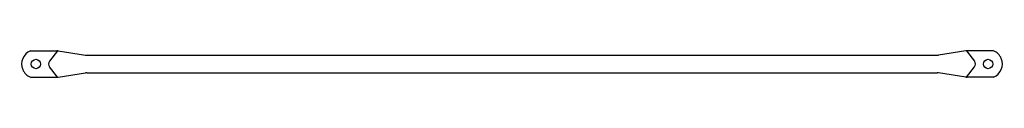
# Model space of a CAD drawing. Extents: x 10 to 206, y 137 to 142.
import ezdxf

# ---------------------------------------------------------------- set-up
doc = ezdxf.new("R2010")
doc.units = 0
doc.header["$MEASUREMENT"] = 0
doc.layers.get('0').update_dxf_attribs({"linetype": 'CONTINUOUS'})

msp = doc.modelspace()

# ---------------------------------------------------------------- linework, layer by layer
at = {"color": 7}
for p, q in [((12.35, 142.33), (17.57, 142.33)), ((17.7, 142.32), (16.15, 140.26)), ((17.84, 142.31), (23.29, 141.47)), ((23.55, 141.45), (192.35, 141.45)), ((198.06, 142.31), (192.61, 141.47)), ((198.2, 142.32), (199.75, 140.26)), ((203.55, 142.33), (198.33, 142.33)), ((17.7, 137.08), (16.15, 139.14)), ((198.2, 137.08), (199.75, 139.14)), ((12.35, 137.07), (17.57, 137.07)), ((17.84, 137.09), (23.29, 137.93)), ((23.55, 137.95), (192.35, 137.95)), ((198.06, 137.09), (192.61, 137.93)), ((203.55, 137.07), (198.33, 137.07))]:
    msp.add_line(p, q, dxfattribs=at)
for centre in [(13.44, 139.7), (202.46, 139.7)]:
    msp.add_circle(centre, 0.93, dxfattribs=at)
for points in [[(12.35, 142.33), (10.9, 141.72), (10.21, 140.06), (10.81, 138.61), (11.1, 137.91), (11.65, 137.36), (12.35, 137.07)], [(203.55, 137.07), (205, 137.68), (205.69, 139.34), (205.09, 140.79), (204.8, 141.49), (204.25, 142.04), (203.55, 142.33)]]:
    msp.add_open_spline(points, degree=3, knots=[0, 0, 0, 0, 1, 1, 1, 2, 2, 2, 2], dxfattribs=at)
for points in [[(17.84, 142.31), (17.75, 142.32), (17.66, 142.33), (17.57, 142.33)], [(23.29, 141.47), (23.38, 141.46), (23.47, 141.45), (23.55, 141.45)], [(192.35, 141.45), (192.43, 141.45), (192.52, 141.46), (192.61, 141.47)], [(198.33, 142.33), (198.24, 142.33), (198.15, 142.32), (198.06, 142.31)], [(16.15, 140.26), (15.89, 139.93), (15.89, 139.47), (16.15, 139.14)], [(199.75, 139.14), (200.01, 139.47), (200.01, 139.93), (199.75, 140.26)], [(17.57, 137.07), (17.66, 137.07), (17.75, 137.08), (17.84, 137.09)], [(23.55, 137.95), (23.47, 137.95), (23.38, 137.94), (23.29, 137.93)], [(192.61, 137.93), (192.52, 137.94), (192.43, 137.95), (192.35, 137.95)], [(198.06, 137.09), (198.15, 137.08), (198.24, 137.07), (198.33, 137.07)]]:
    msp.add_open_spline(points, degree=3, dxfattribs=at)

doc.saveas('drawing.dxf')
